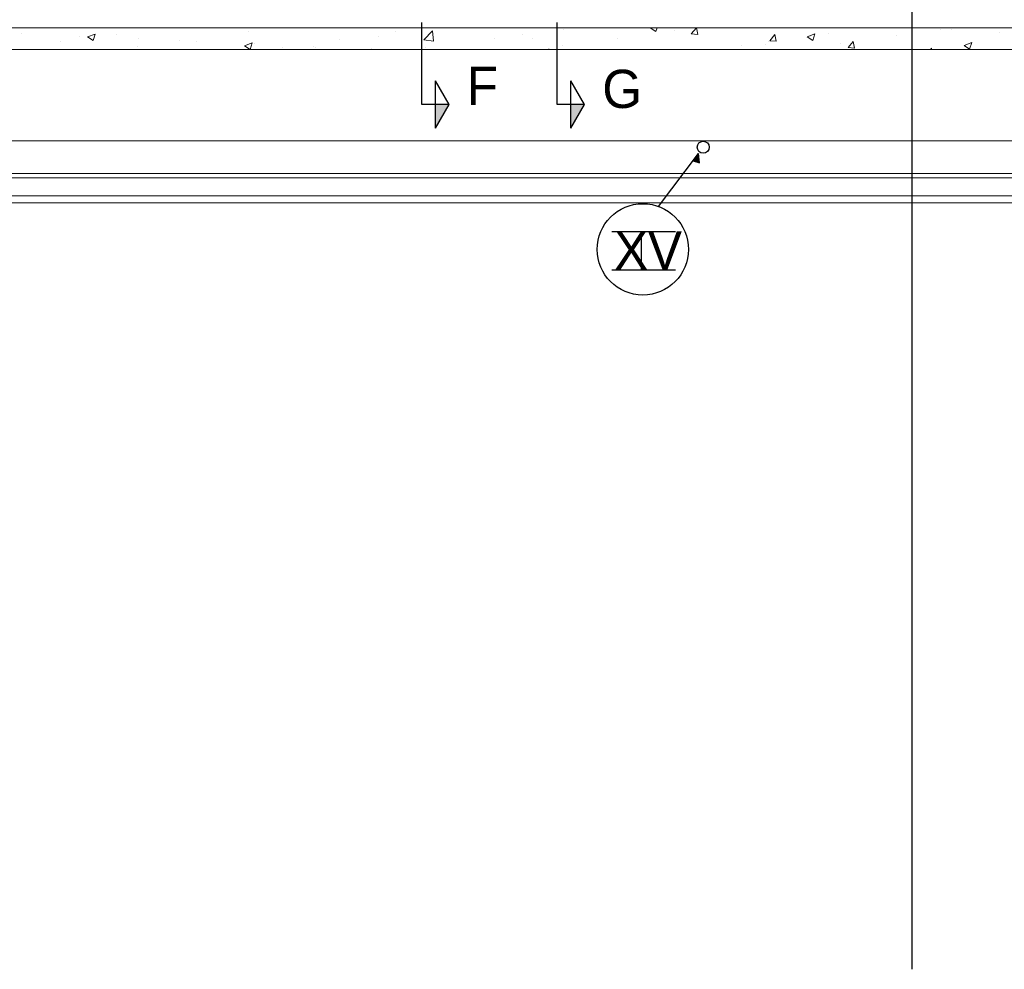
# Model space of a CAD drawing. Header units: millimetres. Extents: x 0 to 83727, y -867 to 61719.
# Tile 7 of 29: x 34937 to 43952, y -867 to 7832. Entities that reach past the tile are written whole.
import ezdxf

# ---------------------------------------------------------------- set-up
doc = ezdxf.new("R2010")
doc.units = ezdxf.units.MM
doc.header["$LTSCALE"] = 50
doc.header["$MEASUREMENT"] = 0
doc.layers.get('0').update_dxf_attribs({"linetype": 'CONTINUOUS'})
for name, color, linetype in [('20606A200D001$0$A12-HEL4', 1, 'CONTINUOUS'), ('20606A200D001$0$A12-SKR1', 1, 'CONTINUOUS'), ('20606A200D001$0$A23-STI1', 1, 'CONTINUOUS'), ('20606A200D001$0$A26-HEL1', 1, 'CONTINUOUS'), ('20606A200D001$0$A26-HEL2', 1, 'CONTINUOUS'), ('20606A200D001$0$A26-HEL3', 1, 'CONTINUOUS'), ('V060-', 3, 'CONTINUOUS'), ('V061-', 1, 'CONTINUOUS'), ('V090-', 2, 'CONTINUOUS'), ('V091', 1, 'CONTINUOUS')]:
    doc.layers.add(name, color=color, linetype=linetype)
doc.styles.add('FISO', font='fiso')

# ---------------------------------------------------------------- blocks, each defined once
blk = doc.blocks.new('VUN')
at = {"color": 0}
blk.add_circle((0, 0), 0.5, dxfattribs=at)
blk = doc.blocks.new('_SNITT1')
for p, q in [((0, 0), (15, 0)), ((0, -5), (0, 0)), ((-4.33, -2.5), (4.33, -2.5)), ((-4.33, -2.5), (0, -5)), ((0, -5), (4.33, -2.5))]:
    blk.add_line(p, q)
for points in [[(-4.33, -2.5), (0, -5), (0, -2.5)], [(-4.33, -2.5), (0, -5), (-4.33, -2.5)]]:
    blk.add_solid(points)
blk = doc.blocks.new('20606A200D001')
at = {"layer": '20606A200D001$0$A12-HEL4', "color": 7, "linetype": 'Continuous', "lineweight": 0}
for points in [[(75647.2, 7823.6), (27562.9, 7823.6)], [(75845, 7623.6), (27362.9, 7623.6)]]:
    blk.add_lwpolyline(points, dxfattribs=at)
at = {"layer": '20606A200D001$0$A12-SKR1', "color": 7, "linetype": 'Continuous', "lineweight": 0}
for points in [[(48889.8, 7767.6), (48889.8, 7767.6)], [(49494.6, 7739.3), (49564.6, 7766.2)], [(49544.3, 7705.7), (49564.6, 7766.1)], [(49755.4, 7763.7), (49755.4, 7763.7)], [(50963.8, 7788.8), (50963.8, 7788.8)], [(51214.1, 7821.8), (51214.1, 7821.8)], [(52313.9, 7785.6), (52313.9, 7785.6)], [(52573.2, 7713.5), (52651.1, 7794.6)], [(52662.1, 7699.6), (52651.1, 7794.6)], [(53472.3, 7759.3), (53472.3, 7759.3)], [(53851, 7809.2), (53851, 7809.2)], [(54646.2, 7821.6), (54651.4, 7823.6)], [(54646.2, 7821.6), (54695.9, 7788)], [(54695.9, 7788), (54707.9, 7823.6)], [(54864.2, 7801.1), (54864.2, 7801.1)], [(55022, 7767.1), (55069.4, 7823.6)], [(55022, 7767.1), (55081.8, 7761.9)], [(55081.8, 7761.8), (55070.4, 7823.6)], [(55739.3, 7704.3), (55787.5, 7761.8)], [(55799.1, 7699.1), (55787.5, 7761.8)], [(56083.3, 7741.5), (56153.3, 7768.4)], [(56133, 7707.9), (56153.3, 7768.3)], [(56281.4, 7774.3), (56281.4, 7774.3)], [(57307, 7803.2), (57307, 7803.2)], [(57408.5, 7812), (57408.5, 7812)], [(57840.8, 7780.7), (57840.8, 7780.7)], [(49250.2, 7699.7), (49250.2, 7699.7)], [(49423.6, 7745), (49423.6, 7745)], [(49494.6, 7739.3), (49544.3, 7705.7)], [(49957.5, 7722.5), (49957.5, 7722.5)], [(50332.2, 7705.7), (50332.2, 7705.7)], [(50491.3, 7699.9), (50491.3, 7699.9)], [(50931.7, 7659.2), (51001.7, 7686.1)], [(50981.4, 7625.6), (51001.7, 7686)], [(51025.1, 7677.3), (51025.1, 7677.3)], [(51800.5, 7715.2), (51800.5, 7715.2)], [(52160.8, 7743.2), (52160.8, 7743.2)], [(52573.2, 7713.5), (52662.1, 7699.7)], [(53221.9, 7726.4), (53221.9, 7726.4)], [(53566.8, 7723.8), (53566.8, 7723.8)], [(54344.8, 7726.1), (54344.8, 7726.1)], [(55480.1, 7663.9), (55480.1, 7663.9)], [(55698.3, 7674.2), (55698.3, 7674.2)], [(55730.4, 7696.8), (55730.4, 7696.8)], [(55739.3, 7704.3), (55799.1, 7699.1)], [(56083.3, 7741.5), (56133, 7707.9)], [(56109.2, 7746.7), (56109.2, 7746.7)], [(56390, 7677.6), (56390, 7677.6)], [(56456.6, 7641.6), (56504.8, 7699)], [(56516.3, 7636.3), (56504.8, 7699)], [(56903.4, 7748), (56903.4, 7748)], [(57520.4, 7661.4), (57590.4, 7688.3)], [(57570.2, 7627.8), (57590.5, 7688.2)], [(49953.5, 7655.8), (49953.5, 7655.8)], [(50931.7, 7659.2), (50981.4, 7625.7)], [(51281.1, 7640.2), (51281.1, 7640.2)], [(51558.9, 7654.8), (51558.9, 7654.8)], [(51577.6, 7643.1), (51577.6, 7643.1)], [(52092.8, 7632.2), (52092.8, 7632.2)], [(52590.4, 7643.2), (52590.4, 7643.2)], [(52983.6, 7623.7), (52983.6, 7623.7)], [(53713, 7623.6), (53718.3, 7629.1)], [(53719, 7623.6), (53718.3, 7629.1)], [(53839.7, 7662.1), (53839.7, 7662.1)], [(56456.6, 7641.6), (56516.3, 7636.4)], [(57211.4, 7623.6), (57222, 7636.3)], [(57224.4, 7623.6), (57222, 7636.2)], [(57520.4, 7661.4), (57570.2, 7627.8)]]:
    blk.add_lwpolyline(points, dxfattribs=at)
at = {"layer": '20606A200D001$0$A23-STI1', "color": 7, "linetype": 'Continuous', "lineweight": 0}
blk.add_lwpolyline([(77205.5, 6283.6), (26009.8, 6283.6)], dxfattribs=at)
at = {"layer": '20606A200D001$0$A26-HEL1', "color": 7, "linetype": 'Continuous', "lineweight": 0}
for points in [[(76705.9, 6788.6), (26627.1, 6788.6)], [(77002.7, 6488.6), (26235, 6488.6)]]:
    blk.add_lwpolyline(points, dxfattribs=at)
at = {"layer": '20606A200D001$0$A26-HEL2', "color": 7, "linetype": 'Continuous', "lineweight": 0}
blk.add_arc((55105, 6616.7), 100, 0, 0, dxfattribs=at)
at = {"layer": '20606A200D001$0$A26-HEL3', "color": 7, "linetype": 'Continuous', "lineweight": 0}
for points in [[(77042.2, 6448.6), (26235, 6448.6)], [(77269.7, 6218.6), (25905, 6218.6)]]:
    blk.add_lwpolyline(points, dxfattribs=at)

msp = doc.modelspace()

# ---------------------------------------------------------------- linework, layer by layer
at = {"layer": 'V060-'}
msp.add_line((43105, 61719.44), (43105, -866.62), dxfattribs=at)
at = {"layer": 'V091'}
for p, q in [((40786.03, 6120.88), (41152.2, 6606.72)), ((41152.2, 6606.72), (41103.27, 6538.19)), ((41161.98, 6521.87), (41152.2, 6606.72)), ((41103.27, 6538.19), (41161.98, 6521.87))]:
    msp.add_line(p, q, dxfattribs=at)
at = {"layer": 'V091', "color": 3}
for p, q in [((40357.22, 5892.88), (40942.43, 5892.88)), ((40627.31, 5892.88), (40627.31, 5542.43)), ((40357.22, 5542.43), (40942.43, 5542.43))]:
    msp.add_line(p, q, dxfattribs=at)
at = {"layer": 'V091', "color": 1}
msp.add_circle((40642.29, 5728.36), 418.02, dxfattribs=at)
at = {"layer": 'V091'}
msp.add_solid([(41103.27, 6538.19), (41161.98, 6521.87), (41152.2, 6606.72)], dxfattribs=at)

# ---------------------------------------------------------------- block references
at = {"layer": 'V060-'}
msp.add_blockref('20606A200D001', (-13935.71, -65), dxfattribs=at)
at = {"layer": 'V060-', "xscale": 50, "yscale": 50, "zscale": 50, "rotation": 90}
for p in [(38618.26, 7056.19), (39859.07, 7056.19)]:
    msp.add_blockref('_SNITT1', p, dxfattribs=at)
at = {"layer": 'V090-', "color": 1, "xscale": 110, "yscale": 110, "zscale": 110, "rotation": 270}
msp.add_blockref('VUN', (41195.19, 6663.94), dxfattribs=at)

# ---------------------------------------------------------------- texts
at = {"layer": 'V061-', "color": 1, "style": 'FISO'}
for s, p in [('F', (39030.16, 7051.78)), ('G', (40270.97, 7023.59))]:
    msp.add_text(s, height=350, dxfattribs=at).set_placement(p)
at = {"layer": 'V091', "color": 3, "style": 'FISO'}
for s, p in [('X', (40379.48, 5542.89)), ('V', (40688.63, 5542.89))]:
    msp.add_text(s, height=350, dxfattribs=at).set_placement(p)

doc.saveas('drawing.dxf')
